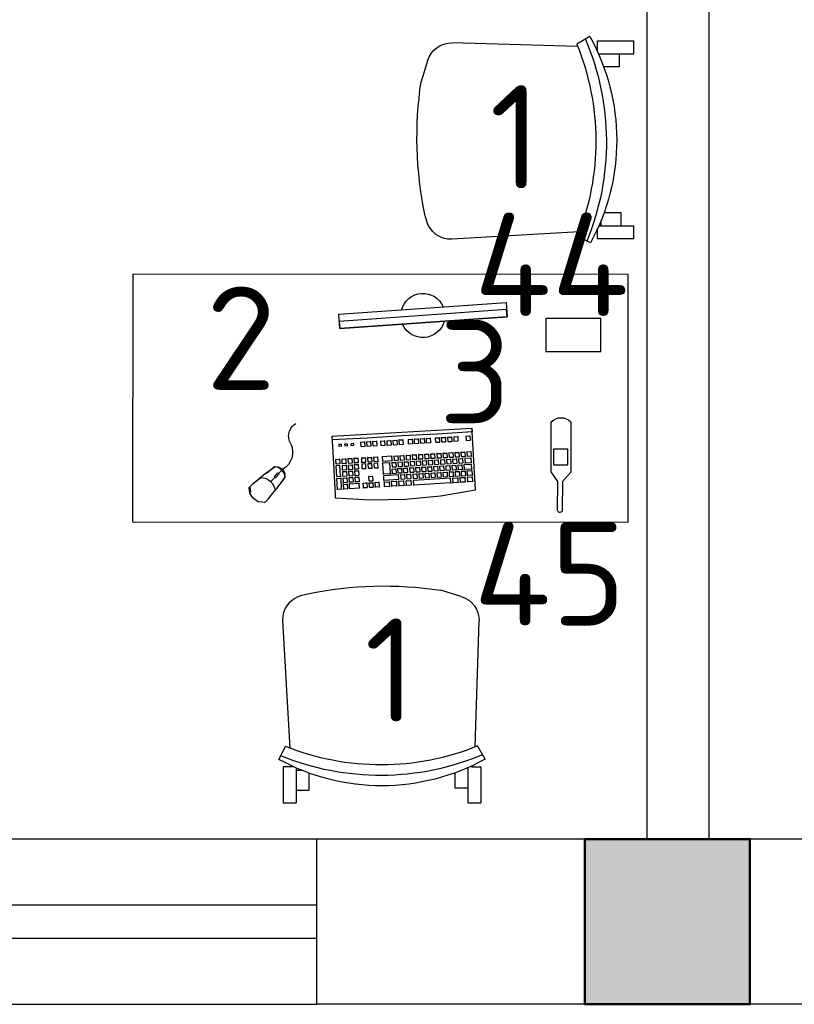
# Model space of a CAD drawing. Header units: millimetres. Extents: x 151654 to 877351, y 70322 to 154322.
# Tile 159 of 173: x 392183 to 394059, y 128654 to 131038. Entities that reach past the tile are written whole.
import ezdxf

# ---------------------------------------------------------------- set-up
doc = ezdxf.new("R2010")
doc.units = ezdxf.units.MM
doc.layers.add('kolonn', color=7, linetype='Continuous')
doc.layers.add('технологич.о', color=152, linetype='Continuous', lineweight=30)
doc.styles.add('GOST', font='isocpeur.ttf')

# ---------------------------------------------------------------- blocks, each defined once
blk = doc.blocks.new('ghsdd')
at = {"ltscale": 50, "true_color": 0x757575}
h = blk.add_hatch(color=8, dxfattribs=at)
h.paths.add_polyline_path([(0, 200), (-200, 200), (-200, 0), (0, 0)])
h.paths.add_polyline_path([(200, 0), (200, 200), (0, 200), (0, 0)])
h.paths.add_polyline_path([(0, 0), (-200, 0), (-200, -200), (0, -200)])
h.paths.add_polyline_path([(0, 0), (0, -200), (200, -200), (200, 0)])
at = {"lineweight": 50, "ltscale": 50}
blk.add_lwpolyline([(200, 200), (200, -200), (-200, -200), (-200, 200), (200, 200)], dxfattribs=at)
blk = doc.blocks.new('клавиатура')
at = {"layer": 'технологич.о', "ltscale": 2}
for p, q in [((-819747.7, 168021.3), (-819733.3, 168105.6)), ((-819733.3, 168105.6), (-819592.6, 168097.4)), ((-819712.4, 168098.6), (-819713.7, 168099.7)), ((-819713.1, 168087), (-819712.4, 168098.6)), ((-819701.9, 168098), (-819712.4, 168098.6)), ((-819702.6, 168086.4), (-819701.9, 168098)), ((-819701.9, 168098), (-819700.9, 168098.7)), ((-819697.1, 168097.7), (-819698.3, 168098.8)), ((-819697.8, 168086), (-819697.1, 168097.7)), ((-819686.6, 168097.1), (-819697.1, 168097.7)), ((-819687.3, 168085.4), (-819686.6, 168097.1)), ((-819686.6, 168097.1), (-819685.7, 168097.7)), ((-819682.4, 168096.8), (-819683.4, 168097.8)), ((-819683.4, 168078.8), (-819682.4, 168096.8)), ((-819682.4, 168096.8), (-819671.9, 168096.2)), ((-819671.9, 168096.2), (-819672.9, 168078.2)), ((-819671.9, 168096.2), (-819671.1, 168096.8)), ((-819667.1, 168095.9), (-819668, 168096.8)), ((-819667.9, 168081.1), (-819667.1, 168095.9)), ((-819667.1, 168095.9), (-819656.6, 168095.3)), ((-819656.6, 168095.3), (-819657.4, 168080.5)), ((-819656.6, 168095.3), (-819655.8, 168095.8)), ((-819651.1, 168095), (-819652.1, 168095.9)), ((-819651.7, 168086), (-819651.1, 168095)), ((-819640.6, 168094.4), (-819651.1, 168095)), ((-819641.1, 168085.4), (-819640.6, 168094.4)), ((-819640.6, 168094.4), (-819639.9, 168094.9)), ((-819613.1, 168092.8), (-819613.9, 168093.5)), ((-819613.7, 168083.8), (-819613.1, 168092.8)), ((-819602.6, 168092.2), (-819613.1, 168092.8)), ((-819603.1, 168083.2), (-819602.6, 168092.2)), ((-819602.6, 168092.2), (-819601.7, 168092.8)), ((-819592.6, 168097.4), (-819598, 168012.6)), ((-819593.9, 167927.3), (-819584.1, 168096.9)), ((-819584.1, 168096.9), (-819592.6, 168097.4)), ((-819591.9, 168097.4), (-819584.1, 168096.9)), ((-819714.5, 168063.2), (-819715.6, 168064.3)), ((-819715.4, 168067.9), (-819714.1, 168069.2)), ((-819713.5, 168080.8), (-819714.7, 168081.9)), ((-819714.5, 168085.6), (-819713.1, 168087)), ((-819714.1, 168069.2), (-819713.5, 168080.8)), ((-819714.1, 168069.2), (-819703.6, 168068.6)), ((-819702.9, 168080.2), (-819713.5, 168080.8)), ((-819713.1, 168087), (-819702.6, 168086.4)), ((-819703.6, 168068.6), (-819702.9, 168080.2)), ((-819703.6, 168068.6), (-819702.8, 168067.6)), ((-819702.9, 168080.2), (-819701.9, 168080.9)), ((-819702.6, 168086.4), (-819701.7, 168085.3)), ((-819699.1, 168066.6), (-819700.1, 168067.5)), ((-819699.9, 168071.3), (-819698.8, 168072.2)), ((-819699.6, 168057.6), (-819699.1, 168066.6)), ((-819698.2, 168081.2), (-819699.3, 168082.2)), ((-819688.6, 168066), (-819699.1, 168066.6)), ((-819699, 168085.1), (-819697.8, 168086)), ((-819698.8, 168072.2), (-819698.2, 168081.2)), ((-819698.8, 168072.2), (-819688.2, 168071.6)), ((-819687.7, 168080.6), (-819698.2, 168081.2)), ((-819697.8, 168086), (-819687.3, 168085.4)), ((-819689.1, 168057), (-819688.6, 168066)), ((-819688.6, 168066), (-819687.8, 168066.5)), ((-819688.2, 168071.6), (-819687.7, 168080.6)), ((-819688.2, 168071.6), (-819687.5, 168070.9)), ((-819687.7, 168080.6), (-819686.8, 168081.2)), ((-819687.3, 168085.4), (-819686.5, 168084.7)), ((-819684.9, 168063.3), (-819683.9, 168064.2)), ((-819684.5, 168077.9), (-819683.4, 168078.8)), ((-819683.3, 168073.1), (-819684.3, 168074)), ((-819683.9, 168064.2), (-819683.3, 168073.1)), ((-819683.9, 168064.2), (-819673.3, 168063.6)), ((-819683.4, 168078.8), (-819672.9, 168078.2)), ((-819672.8, 168072.5), (-819683.3, 168073.1)), ((-819673.3, 168063.6), (-819672.8, 168072.5)), ((-819672.9, 168078.2), (-819672.3, 168077.5)), ((-819672.8, 168072.5), (-819672.1, 168073)), ((-819669.4, 168065.2), (-819668.4, 168066)), ((-819668.9, 168080.2), (-819667.9, 168081.1)), ((-819667.9, 168075), (-819668.8, 168075.8)), ((-819668.4, 168066), (-819667.9, 168075)), ((-819668.4, 168066), (-819657.8, 168065.4)), ((-819667.9, 168081.1), (-819657.4, 168080.5)), ((-819657.3, 168074.4), (-819667.9, 168075)), ((-819657.8, 168065.4), (-819657.3, 168074.4)), ((-819657.8, 168065.4), (-819657.3, 168064.8)), ((-819657.4, 168080.5), (-819656.8, 168079.9)), ((-819657.3, 168074.4), (-819656.6, 168074.9)), ((-819652.8, 168065.9), (-819653.7, 168066.8)), ((-819653.5, 168070.7), (-819652.5, 168071.5)), ((-819653.3, 168057), (-819652.8, 168065.9)), ((-819652, 168080.5), (-819652.9, 168081.3)), ((-819642.3, 168065.3), (-819652.8, 168065.9)), ((-819652.7, 168085.2), (-819651.7, 168086)), ((-819652.5, 168071.5), (-819652, 168080.5)), ((-819652.5, 168071.5), (-819642, 168070.9)), ((-819641.5, 168079.9), (-819652, 168080.5)), ((-819651.7, 168086), (-819641.1, 168085.4)), ((-819642.8, 168056.3), (-819642.3, 168065.3)), ((-819642.3, 168065.3), (-819641.6, 168065.8)), ((-819642, 168070.9), (-819641.5, 168079.9)), ((-819642, 168070.9), (-819641.4, 168070.3)), ((-819641.5, 168079.9), (-819640.8, 168080.4)), ((-819641.1, 168085.4), (-819640.5, 168084.8)), ((-819614.8, 168063.2), (-819615.6, 168064)), ((-819614.5, 168083.2), (-819613.7, 168083.8)), ((-819613.7, 168083.8), (-819603.1, 168083.2)), ((-819603.1, 168083.2), (-819602.3, 168082.4)), ((-819720.7, 167956.1), (-819715.5, 168046)), ((-819715.5, 168046), (-819716.6, 168047.1)), ((-819716.4, 168050.3), (-819715.2, 168051.6)), ((-819715.5, 168046), (-819705, 168045.4)), ((-819715.2, 168051.6), (-819714.5, 168063.2)), ((-819715.2, 168051.6), (-819704.6, 168051)), ((-819704, 168062.6), (-819714.5, 168063.2)), ((-819705, 168045.4), (-819710.2, 167955.5)), ((-819705, 168045.4), (-819704.1, 168046)), ((-819704.6, 168051), (-819704, 168062.6)), ((-819704.6, 168051), (-819703.9, 168050)), ((-819704, 168062.6), (-819703, 168063.2)), ((-819701.5, 168042.2), (-819700.5, 168043.1)), ((-819699.9, 168052), (-819700.9, 168052.9)), ((-819700.7, 168056.8), (-819699.6, 168057.6)), ((-819700.5, 168043.1), (-819699.9, 168052)), ((-819700.5, 168043.1), (-819689.9, 168042.5)), ((-819689.4, 168051.4), (-819699.9, 168052)), ((-819699.6, 168057.6), (-819689.1, 168057)), ((-819689.9, 168042.5), (-819689.4, 168051.4)), ((-819689.9, 168042.5), (-819689.3, 168041.8)), ((-819689.4, 168051.4), (-819688.7, 168051.9)), ((-819689.1, 168057), (-819688.4, 168056.4)), ((-819685, 168044), (-819685.9, 168044.8)), ((-819685.7, 168048.8), (-819684.7, 168049.6)), ((-819685.5, 168035), (-819685, 168044)), ((-819684.2, 168058.5), (-819685.1, 168059.3)), ((-819674.5, 168043.3), (-819685, 168044)), ((-819684.7, 168049.6), (-819684.2, 168058.5)), ((-819684.7, 168049.6), (-819674.2, 168048.9)), ((-819673.7, 168057.9), (-819684.2, 168058.5)), ((-819675, 168034.4), (-819674.5, 168043.3)), ((-819674.5, 168043.3), (-819673.8, 168043.8)), ((-819674.2, 168048.9), (-819673.7, 168057.9)), ((-819674.2, 168048.9), (-819673.6, 168048.4)), ((-819673.7, 168057.9), (-819673, 168058.4)), ((-819673.3, 168063.6), (-819672.7, 168062.9)), ((-819669.5, 168045.8), (-819670.4, 168046.6)), ((-819670.2, 168050.7), (-819669.2, 168051.4)), ((-819670.1, 168036.8), (-819669.5, 168045.8)), ((-819668.7, 168060.4), (-819669.5, 168061.2)), ((-819659, 168045.2), (-819669.5, 168045.8)), ((-819669.2, 168051.4), (-819668.7, 168060.4)), ((-819669.2, 168051.4), (-819658.7, 168050.8)), ((-819658.2, 168059.8), (-819668.7, 168060.4)), ((-819659.5, 168036.2), (-819659, 168045.2)), ((-819659, 168045.2), (-819658.4, 168045.6)), ((-819658.7, 168050.8), (-819658.2, 168059.8)), ((-819658.7, 168050.8), (-819658.1, 168050.2)), ((-819658.2, 168059.8), (-819657.5, 168060.2)), ((-819655.2, 168041.6), (-819654.2, 168042.4)), ((-819653.7, 168051.4), (-819654.6, 168052.2)), ((-819654.3, 168056.2), (-819653.3, 168057)), ((-819654.2, 168042.4), (-819653.7, 168051.4)), ((-819654.2, 168042.4), (-819643.7, 168041.8)), ((-819643.1, 168050.8), (-819653.7, 168051.4)), ((-819653.3, 168057), (-819642.8, 168056.3)), ((-819643.7, 168041.8), (-819643.1, 168050.8)), ((-819643.7, 168041.8), (-819643.1, 168041.2)), ((-819643.1, 168050.8), (-819642.4, 168051.3)), ((-819642.8, 168056.3), (-819642.2, 168055.7)), ((-819615.7, 168048.1), (-819616.5, 168048.8)), ((-819616.2, 168053.6), (-819615.4, 168054.3)), ((-819616.2, 168039.1), (-819615.7, 168048.1)), ((-819605.2, 168047.5), (-819615.7, 168048.1)), ((-819615.4, 168054.3), (-819614.8, 168063.2)), ((-819615.4, 168054.3), (-819604.8, 168053.7)), ((-819604.3, 168062.6), (-819614.8, 168063.2)), ((-819605.7, 168038.5), (-819605.2, 168047.5)), ((-819605.2, 168047.5), (-819604.3, 168048.1)), ((-819604.8, 168053.7), (-819604.3, 168062.6)), ((-819604.8, 168053.7), (-819604.1, 168052.9)), ((-819604.3, 168062.6), (-819603.4, 168063.3)), ((-819756.1, 167936.7), (-819747.7, 168021.3)), ((-819701.7, 168022.4), (-819702.6, 168023.3)), ((-819702.3, 168027.5), (-819701.3, 168028.3)), ((-819702.2, 168013.4), (-819701.7, 168022.4)), ((-819700.8, 168037.3), (-819701.7, 168038.2)), ((-819691.1, 168021.8), (-819701.7, 168022.4)), ((-819701.3, 168028.3), (-819700.8, 168037.3)), ((-819701.3, 168028.3), (-819690.8, 168027.7)), ((-819690.3, 168036.7), (-819700.8, 168037.3)), ((-819691.6, 168012.8), (-819691.1, 168021.8)), ((-819691.1, 168021.8), (-819690.4, 168022.3)), ((-819690.8, 168027.7), (-819690.3, 168036.7)), ((-819690.8, 168027.7), (-819690.1, 168027.1)), ((-819690.3, 168036.7), (-819689.5, 168037.2)), ((-819687.4, 168019.5), (-819686.4, 168020.3)), ((-819685.9, 168029.2), (-819686.8, 168030)), ((-819686.5, 168034.2), (-819685.5, 168035)), ((-819686.4, 168020.3), (-819685.9, 168029.2)), ((-819686.4, 168020.3), (-819675.9, 168019.6)), ((-819675.4, 168028.6), (-819685.9, 168029.2)), ((-819685.5, 168035), (-819675, 168034.4)), ((-819675.9, 168019.6), (-819675.4, 168028.6)), ((-819675.9, 168019.6), (-819675.3, 168019.1)), ((-819675.4, 168028.6), (-819674.7, 168029.1)), ((-819675, 168034.4), (-819674.4, 168033.8)), ((-819671.3, 168016.2), (-819672.1, 168017)), ((-819671.9, 168021.4), (-819670.9, 168022.1)), ((-819670.4, 168031.1), (-819671.2, 168031.9)), ((-819671, 168036.1), (-819670.1, 168036.8)), ((-819670.9, 168022.1), (-819670.4, 168031.1)), ((-819670.9, 168022.1), (-819660.4, 168021.5)), ((-819659.9, 168030.5), (-819670.4, 168031.1)), ((-819670.1, 168036.8), (-819659.5, 168036.2)), ((-819660.4, 168021.5), (-819659.9, 168030.5)), ((-819660.4, 168021.5), (-819659.8, 168020.9)), ((-819659.9, 168030.5), (-819659.2, 168030.9)), ((-819659.5, 168036.2), (-819659, 168035.7)), ((-819655.4, 168022.3), (-819656.3, 168023.1)), ((-819656, 168027.1), (-819655, 168027.9)), ((-819655.9, 168013.3), (-819655.4, 168022.3)), ((-819654.5, 168036.8), (-819655.4, 168037.7)), ((-819644.8, 168021.7), (-819655.4, 168022.3)), ((-819655, 168027.9), (-819654.5, 168036.8)), ((-819655, 168027.9), (-819644.5, 168027.3)), ((-819644, 168036.2), (-819654.5, 168036.8)), ((-819645.3, 168012.7), (-819644.8, 168021.7)), ((-819644.8, 168021.7), (-819644.1, 168022.2)), ((-819644.5, 168027.3), (-819644, 168036.2)), ((-819644.5, 168027.3), (-819643.9, 168026.6)), ((-819644, 168036.2), (-819643.3, 168036.7)), ((-819617.4, 168018.4), (-819618.2, 168019.1)), ((-819618, 168023.7), (-819617.1, 168024.3)), ((-819618, 168009.4), (-819617.4, 168018.4)), ((-819616.6, 168033.3), (-819617.4, 168034)), ((-819606.9, 168017.8), (-819617.4, 168018.4)), ((-819617.1, 168038.4), (-819616.2, 168039.1)), ((-819617.1, 168024.3), (-819616.6, 168033.3)), ((-819617.1, 168024.3), (-819606.6, 168023.7)), ((-819606.1, 168032.7), (-819616.6, 168033.3)), ((-819616.2, 168039.1), (-819605.7, 168038.5)), ((-819607.4, 168008.8), (-819606.9, 168017.8)), ((-819606.9, 168017.8), (-819606, 168018.4)), ((-819606.6, 168023.7), (-819606.1, 168032.7)), ((-819606.6, 168023.7), (-819605.8, 168022.9)), ((-819606.1, 168032.7), (-819605.1, 168033.3)), ((-819605.7, 168038.5), (-819604.9, 168037.7)), ((-819703.3, 167993.3), (-819704.3, 167994.1)), ((-819704, 167998.1), (-819703, 167998.9)), ((-819703.9, 167984.3), (-819703.3, 167993.3)), ((-819702.5, 168007.8), (-819703.4, 168008.7)), ((-819692.8, 167992.7), (-819703.3, 167993.3)), ((-819703.2, 168012.6), (-819702.2, 168013.4)), ((-819703, 167998.9), (-819702.5, 168007.8)), ((-819703, 167998.9), (-819692.5, 167998.2)), ((-819692, 168007.2), (-819702.5, 168007.8)), ((-819702.2, 168013.4), (-819691.6, 168012.8)), ((-819693.3, 167983.7), (-819692.8, 167992.7)), ((-819692.8, 167992.7), (-819692.1, 167993.1)), ((-819692.5, 167998.2), (-819692, 168007.2)), ((-819692.5, 167998.2), (-819691.9, 167997.6)), ((-819692, 168007.2), (-819691.2, 168007.7)), ((-819691.6, 168012.8), (-819691, 168012.2)), ((-819687.6, 167999.8), (-819688.4, 168000.6)), ((-819688.2, 168004.6), (-819687.3, 168005.3)), ((-819688.1, 167990.8), (-819687.6, 167999.8)), ((-819686.7, 168014.3), (-819687.6, 168015.1)), ((-819677.1, 167999.1), (-819687.6, 167999.8)), ((-819687.3, 168005.3), (-819686.7, 168014.3)), ((-819687.3, 168005.3), (-819676.7, 168004.7)), ((-819676.2, 168013.7), (-819686.7, 168014.3)), ((-819677.6, 167990.2), (-819677.1, 167999.1)), ((-819677.1, 167999.1), (-819676.4, 167999.6)), ((-819676.7, 168004.7), (-819676.2, 168013.7)), ((-819676.7, 168004.7), (-819676.2, 168004.2)), ((-819676.2, 168013.7), (-819675.6, 168014.2)), ((-819673.5, 167991.9), (-819672.6, 167992.6)), ((-819672.1, 168001.6), (-819672.9, 168002.4)), ((-819672.7, 168006.5), (-819671.8, 168007.2)), ((-819672.6, 167992.6), (-819672.1, 168001.6)), ((-819672.6, 167992.6), (-819662.1, 167992)), ((-819661.6, 168001), (-819672.1, 168001.6)), ((-819671.8, 168007.2), (-819671.3, 168016.2)), ((-819671.8, 168007.2), (-819661.3, 168006.6)), ((-819660.7, 168015.6), (-819671.3, 168016.2)), ((-819662.1, 167992), (-819661.6, 168001)), ((-819661.6, 168001), (-819661, 168001.4)), ((-819661.3, 168006.6), (-819660.7, 168015.6)), ((-819661.3, 168006.6), (-819660.7, 168006)), ((-819660.7, 168015.6), (-819660.1, 168016)), ((-819657.1, 167992.7), (-819657.9, 167993.5)), ((-819657.7, 167997.5), (-819656.7, 167998.3)), ((-819657.6, 167983.8), (-819657.1, 167992.7)), ((-819656.2, 168007.2), (-819657.1, 168008.1)), ((-819646.5, 167992.1), (-819657.1, 167992.7)), ((-819656.9, 168012.5), (-819655.9, 168013.3)), ((-819656.7, 167998.3), (-819656.2, 168007.2)), ((-819656.7, 167998.3), (-819646.2, 167997.6)), ((-819645.7, 168006.6), (-819656.2, 168007.2)), ((-819655.9, 168013.3), (-819645.3, 168012.7)), ((-819646.5, 167992.1), (-819645.9, 167992.6)), ((-819646.2, 167997.6), (-819645.7, 168006.6)), ((-819646.2, 167997.6), (-819645.6, 167997.1)), ((-819645.7, 168006.6), (-819645, 168007.1)), ((-819645.3, 168012.7), (-819644.8, 168012.1)), ((-819618.7, 167996.3), (-819619.5, 167997)), ((-819619.2, 167987.3), (-819618.7, 167996.3)), ((-819618.8, 168008.7), (-819618, 168009.4)), ((-819608.2, 167995.7), (-819618.7, 167996.3)), ((-819618, 168009.4), (-819607.4, 168008.8)), ((-819608.7, 167986.7), (-819608.2, 167995.7)), ((-819608.2, 167995.7), (-819607.3, 167996.3)), ((-819607.4, 168008.8), (-819606.7, 168008)), ((-819598, 168012.6), (-819602.5, 167927.8)), ((-819705.7, 167969), (-819704.7, 167969.8)), ((-819704.2, 167978.7), (-819705.1, 167979.6)), ((-819704.9, 167983.5), (-819703.9, 167984.3)), ((-819704.7, 167969.8), (-819704.2, 167978.7)), ((-819704.7, 167969.8), (-819694.2, 167969.2)), ((-819693.7, 167978.1), (-819704.2, 167978.7)), ((-819703.9, 167984.3), (-819693.3, 167983.7)), ((-819694.2, 167969.2), (-819693.7, 167978.1)), ((-819694.2, 167969.2), (-819693.6, 167968.6)), ((-819693.7, 167978.1), (-819693, 167978.6)), ((-819693.3, 167983.7), (-819692.7, 167983.1)), ((-819689.3, 167970.7), (-819690.1, 167971.4)), ((-819689.9, 167975.5), (-819689, 167976.2)), ((-819689.8, 167961.7), (-819689.3, 167970.7)), ((-819688.4, 167985.2), (-819689.3, 167986)), ((-819678.7, 167970.1), (-819689.3, 167970.7)), ((-819689, 167990), (-819688.1, 167990.8)), ((-819689, 167976.2), (-819688.4, 167985.2)), ((-819689, 167976.2), (-819678.4, 167975.6)), ((-819677.9, 167984.6), (-819688.4, 167985.2)), ((-819688.1, 167990.8), (-819677.6, 167990.2)), ((-819679.3, 167961.1), (-819678.7, 167970.1)), ((-819678.7, 167970.1), (-819678.1, 167970.5)), ((-819678.4, 167975.6), (-819677.9, 167984.6)), ((-819678.4, 167975.6), (-819677.9, 167975.1)), ((-819677.9, 167984.6), (-819677.3, 167985)), ((-819677.6, 167990.2), (-819677, 167989.6)), ((-819673.8, 167972.5), (-819674.6, 167973.3)), ((-819674.4, 167977.4), (-819673.5, 167978.1)), ((-819674.3, 167963.6), (-819673.8, 167972.5)), ((-819672.9, 167987), (-819673.8, 167987.8)), ((-819663.3, 167971.9), (-819673.8, 167972.5)), ((-819673.5, 167978.1), (-819672.9, 167987)), ((-819673.5, 167978.1), (-819662.9, 167977.5)), ((-819662.4, 167986.4), (-819672.9, 167987)), ((-819663.8, 167962.9), (-819663.3, 167971.9)), ((-819663.3, 167971.9), (-819662.7, 167972.3)), ((-819662.9, 167977.5), (-819662.4, 167986.4)), ((-819662.9, 167977.5), (-819662.4, 167976.9)), ((-819662.4, 167986.4), (-819661.8, 167986.9)), ((-819662.1, 167992), (-819661.6, 167991.5)), ((-819659.4, 167967.9), (-819658.5, 167968.7)), ((-819657.9, 167977.7), (-819658.8, 167978.5)), ((-819658.6, 167983), (-819657.6, 167983.8)), ((-819658.5, 167968.7), (-819657.9, 167977.7)), ((-819658.5, 167968.7), (-819647.9, 167968.1)), ((-819647.4, 167977), (-819657.9, 167977.7)), ((-819657.6, 167983.8), (-819647.1, 167983.1)), ((-819647.9, 167968.1), (-819647.4, 167977)), ((-819647.4, 167977), (-819646.7, 167977.5)), ((-819647.1, 167983.1), (-819646.5, 167992.1)), ((-819647.1, 167983.1), (-819646.5, 167982.6)), ((-819620.9, 167972.2), (-819620.1, 167972.9)), ((-819619.6, 167981.8), (-819620.3, 167982.6)), ((-819620.1, 167986.6), (-819619.2, 167987.3)), ((-819620.1, 167972.9), (-819619.6, 167981.8)), ((-819620.1, 167972.9), (-819609.6, 167972.2)), ((-819609, 167981.2), (-819619.6, 167981.8)), ((-819619.2, 167987.3), (-819608.7, 167986.7)), ((-819609.6, 167972.2), (-819609, 167981.2)), ((-819609.6, 167972.2), (-819608.8, 167971.5)), ((-819609, 167981.2), (-819608.1, 167981.8)), ((-819608.7, 167986.7), (-819607.9, 167985.9)), ((-819721, 167950.1), (-819722.1, 167951)), ((-819721.8, 167954.9), (-819720.7, 167956.1)), ((-819721.7, 167938.5), (-819721, 167950.1)), ((-819710.5, 167949.5), (-819721, 167950.1)), ((-819720.7, 167956.1), (-819710.2, 167955.5)), ((-819711.2, 167937.9), (-819710.5, 167949.5)), ((-819710.5, 167949.5), (-819709.7, 167950.1)), ((-819710.2, 167955.5), (-819709.5, 167954.6)), ((-819705.9, 167949.3), (-819706.8, 167950.1)), ((-819706.5, 167954.4), (-819705.5, 167955.2)), ((-819706.4, 167940.3), (-819705.9, 167949.3)), ((-819705, 167964.2), (-819705.9, 167965)), ((-819695.4, 167948.7), (-819705.9, 167949.3)), ((-819705.5, 167955.2), (-819705, 167964.2)), ((-819705.5, 167955.2), (-819695, 167954.6)), ((-819694.5, 167963.6), (-819705, 167964.2)), ((-819695.9, 167939.7), (-819695.4, 167948.7)), ((-819695.4, 167948.7), (-819694.7, 167949.2)), ((-819695, 167954.6), (-819694.5, 167963.6)), ((-819695, 167954.6), (-819694.4, 167954)), ((-819694.5, 167963.6), (-819693.8, 167964)), ((-819691.6, 167946.4), (-819690.6, 167947.1)), ((-819690.1, 167956.1), (-819690.9, 167956.9)), ((-819690.7, 167961), (-819689.8, 167961.7)), ((-819690.6, 167947.1), (-819690.1, 167956.1)), ((-819690.6, 167947.1), (-819680.1, 167946.5)), ((-819679.6, 167955.5), (-819690.1, 167956.1)), ((-819689.8, 167961.7), (-819679.3, 167961.1)), ((-819680.1, 167946.5), (-819679.6, 167955.5)), ((-819680.1, 167946.5), (-819679.6, 167946)), ((-819679.6, 167955.5), (-819679, 167955.9)), ((-819679.3, 167961.1), (-819678.7, 167960.5)), ((-819676.1, 167948.3), (-819675.2, 167949)), ((-819674.6, 167958), (-819675.4, 167958.7)), ((-819675.2, 167962.8), (-819674.3, 167963.6)), ((-819675.2, 167949), (-819674.6, 167958)), ((-819675.2, 167949), (-819664.6, 167948.4)), ((-819664.1, 167957.3), (-819674.6, 167958)), ((-819674.3, 167963.6), (-819663.8, 167962.9)), ((-819664.6, 167948.4), (-819664.1, 167957.3)), ((-819664.6, 167948.4), (-819664.1, 167947.8)), ((-819664.1, 167957.3), (-819663.5, 167957.8)), ((-819663.8, 167962.9), (-819663.3, 167962.4)), ((-819659.7, 167947.8), (-819660.5, 167948.6)), ((-819660.3, 167952.9), (-819659.3, 167953.7)), ((-819660.2, 167938.8), (-819659.7, 167947.8)), ((-819658.8, 167962.6), (-819659.7, 167963.5)), ((-819649.1, 167947.1), (-819659.7, 167947.8)), ((-819659.3, 167953.7), (-819658.8, 167962.6)), ((-819659.3, 167953.7), (-819648.8, 167953.1)), ((-819648.3, 167962), (-819658.8, 167962.6)), ((-819649.7, 167938.2), (-819649.1, 167947.1)), ((-819649.1, 167947.1), (-819648.5, 167947.6)), ((-819648.8, 167953.1), (-819648.3, 167962)), ((-819648.8, 167953.1), (-819648.2, 167952.5)), ((-819648.3, 167962), (-819647.6, 167962.5)), ((-819647.9, 167968.1), (-819647.4, 167967.5)), ((-819621.3, 167952.7), (-819622, 167953.4)), ((-819621.8, 167957.7), (-819620.9, 167958.3)), ((-819621.8, 167943.7), (-819621.3, 167952.7)), ((-819610.7, 167952.1), (-819621.3, 167952.7)), ((-819620.4, 167967.3), (-819621.2, 167968)), ((-819620.9, 167958.3), (-819620.4, 167967.3)), ((-819620.9, 167958.3), (-819610.4, 167957.7)), ((-819609.9, 167966.7), (-819620.4, 167967.3)), ((-819611.2, 167943.1), (-819610.7, 167952.1)), ((-819610.7, 167952.1), (-819609.8, 167952.7)), ((-819610.4, 167957.7), (-819609.9, 167966.7)), ((-819610.4, 167957.7), (-819609.6, 167956.9)), ((-819609.9, 167966.7), (-819609, 167967.3)), ((-819757.4, 167851.6), (-819756.1, 167936.7)), ((-819722.1, 167932.3), (-819723.1, 167933.2)), ((-819722.8, 167937.4), (-819721.7, 167938.5)), ((-819722.8, 167920.7), (-819722.1, 167932.3)), ((-819711.6, 167931.6), (-819722.1, 167932.3)), ((-819721.7, 167938.5), (-819711.2, 167937.9)), ((-819712.2, 167920.1), (-819711.6, 167931.6)), ((-819711.6, 167931.6), (-819710.7, 167932.2)), ((-819711.2, 167937.9), (-819710.5, 167937)), ((-819708.2, 167924.8), (-819707.3, 167925.6)), ((-819706.7, 167934.6), (-819707.6, 167935.4)), ((-819707.4, 167939.6), (-819706.4, 167940.3)), ((-819707.3, 167925.6), (-819706.7, 167934.6)), ((-819707.3, 167925.6), (-819696.7, 167925)), ((-819696.2, 167934), (-819706.7, 167934.6)), ((-819706.4, 167940.3), (-819695.9, 167939.7)), ((-819696.7, 167925), (-819696.2, 167934)), ((-819696.7, 167925), (-819696.1, 167924.4)), ((-819696.2, 167934), (-819695.5, 167934.4)), ((-819695.9, 167939.7), (-819695.3, 167939.1)), ((-819691.8, 167927.2), (-819692.6, 167928)), ((-819692.4, 167931.5), (-819691.5, 167932.3)), ((-819692.3, 167918.2), (-819691.8, 167927.2)), ((-819691, 167941.2), (-819691.8, 167942)), ((-819681.3, 167926.6), (-819691.8, 167927.2)), ((-819691.5, 167932.3), (-819691, 167941.2)), ((-819691.5, 167932.3), (-819681, 167931.7)), ((-819680.5, 167940.6), (-819691, 167941.2)), ((-819681.8, 167917.6), (-819681.3, 167926.6)), ((-819681.3, 167926.6), (-819680.6, 167927)), ((-819681, 167931.7), (-819680.5, 167940.6)), ((-819681, 167931.7), (-819680.4, 167931.1)), ((-819680.5, 167940.6), (-819679.8, 167941.1)), ((-819676.3, 167928.4), (-819677.2, 167929.1)), ((-819676.9, 167933.4), (-819676, 167934.1)), ((-819676.9, 167919.4), (-819676.3, 167928.4)), ((-819675.5, 167943.1), (-819676.3, 167943.9)), ((-819665.8, 167927.7), (-819676.3, 167928.4)), ((-819676, 167934.1), (-819675.5, 167943.1)), ((-819676, 167934.1), (-819665.5, 167933.5)), ((-819665, 167942.5), (-819675.5, 167943.1)), ((-819666.3, 167918.8), (-819665.8, 167927.7)), ((-819665.8, 167927.7), (-819665.2, 167928.2)), ((-819665.5, 167933.5), (-819665, 167942.5)), ((-819665.5, 167933.5), (-819665, 167933)), ((-819665, 167942.5), (-819664.4, 167942.9)), ((-819662, 167923.3), (-819661, 167924.1)), ((-819660.5, 167933.1), (-819661.4, 167933.9)), ((-819661.2, 167938), (-819660.2, 167938.8)), ((-819661, 167924.1), (-819660.5, 167933.1)), ((-819661, 167924.1), (-819650.5, 167923.5)), ((-819650, 167932.5), (-819660.5, 167933.1)), ((-819660.2, 167938.8), (-819649.7, 167938.2)), ((-819650.5, 167923.5), (-819650, 167932.5)), ((-819650.5, 167923.5), (-819649.9, 167922.9)), ((-819650, 167932.5), (-819649.3, 167932.9)), ((-819649.7, 167938.2), (-819649.1, 167937.6)), ((-819623.9, 167920.5), (-819623.1, 167921.2)), ((-819622.6, 167930.2), (-819623.3, 167930.9)), ((-819623.1, 167921.2), (-819622.6, 167930.2)), ((-819623.1, 167921.2), (-819612.5, 167920.6)), ((-819622.6, 167943), (-819621.8, 167943.7)), ((-819612, 167929.6), (-819622.6, 167930.2)), ((-819621.8, 167943.7), (-819611.2, 167943.1)), ((-819612.5, 167920.6), (-819612, 167929.6)), ((-819612, 167929.6), (-819611.1, 167930.2)), ((-819611.2, 167943.1), (-819610.5, 167942.3)), ((-819602.5, 167927.8), (-819607.8, 167843)), ((-819603.7, 167757.6), (-819593.9, 167927.3)), ((-819724.1, 167897.2), (-819725.2, 167898.2)), ((-819724.9, 167902), (-819723.8, 167903.1)), ((-819724.8, 167885.6), (-819724.1, 167897.2)), ((-819723.1, 167914.7), (-819724.1, 167915.7)), ((-819713.6, 167896.6), (-819724.1, 167897.2)), ((-819723.9, 167919.5), (-819722.8, 167920.7)), ((-819723.8, 167903.1), (-819723.1, 167914.7)), ((-819723.8, 167903.1), (-819713.2, 167902.5)), ((-819712.6, 167914.1), (-819723.1, 167914.7)), ((-819722.8, 167920.7), (-819712.2, 167920.1)), ((-819713.6, 167896.6), (-819712.7, 167897.2)), ((-819713.2, 167902.5), (-819712.6, 167914.1)), ((-819713.2, 167902.5), (-819712.5, 167901.6)), ((-819712.6, 167914.1), (-819711.7, 167914.7)), ((-819712.2, 167920.1), (-819711.5, 167919.2)), ((-819709.7, 167884), (-819707.6, 167919.8)), ((-819707.6, 167919.8), (-819708.5, 167920.7)), ((-819707.6, 167919.8), (-819697.1, 167919.2)), ((-819697.1, 167919.2), (-819699.2, 167883.4)), ((-819697.1, 167919.2), (-819696.4, 167919.7)), ((-819694, 167900.1), (-819694.9, 167901.1)), ((-819694.8, 167883.2), (-819694, 167900.1)), ((-819694.3, 167903.5), (-819693.3, 167904.3)), ((-819694, 167900.1), (-819667.5, 167898.6)), ((-819692.8, 167913.3), (-819693.7, 167914.1)), ((-819693.3, 167904.3), (-819692.8, 167913.3)), ((-819693.3, 167904.3), (-819682.8, 167903.7)), ((-819693.2, 167917.5), (-819692.3, 167918.2)), ((-819682.3, 167912.7), (-819692.8, 167913.3)), ((-819692.3, 167918.2), (-819681.8, 167917.6)), ((-819682.8, 167903.7), (-819682.3, 167912.7)), ((-819682.8, 167903.7), (-819682.2, 167903.1)), ((-819682.3, 167912.7), (-819681.6, 167913.2)), ((-819681.8, 167917.6), (-819681.2, 167917)), ((-819678.7, 167903.8), (-819677.7, 167904.5)), ((-819677.2, 167913.5), (-819678, 167914.3)), ((-819677.8, 167918.7), (-819676.9, 167919.4)), ((-819677.7, 167904.5), (-819677.2, 167913.5)), ((-819677.7, 167904.5), (-819667.2, 167903.9)), ((-819666.7, 167912.9), (-819677.2, 167913.5)), ((-819676.9, 167919.4), (-819666.3, 167918.8)), ((-819667.5, 167898.6), (-819668.5, 167881.6)), ((-819667.5, 167898.6), (-819667, 167898.9)), ((-819667.2, 167903.9), (-819666.7, 167912.9)), ((-819667.2, 167903.9), (-819666.7, 167903.4)), ((-819666.7, 167912.9), (-819666.1, 167913.3)), ((-819666.3, 167918.8), (-819665.8, 167918.2)), ((-819663.5, 167881.4), (-819662.2, 167903.7)), ((-819662.2, 167903.7), (-819663.1, 167904.5)), ((-819662.9, 167908.8), (-819661.9, 167909.6)), ((-819661.4, 167918.5), (-819662.3, 167919.4)), ((-819662.2, 167903.7), (-819651.7, 167903)), ((-819661.9, 167909.6), (-819661.4, 167918.5)), ((-819661.9, 167909.6), (-819651.4, 167909)), ((-819650.8, 167917.9), (-819661.4, 167918.5)), ((-819651.7, 167903), (-819653, 167880.8)), ((-819651.7, 167903), (-819651, 167903.5)), ((-819651.4, 167909), (-819650.8, 167917.9)), ((-819651.4, 167909), (-819650.8, 167908.4)), ((-819650.8, 167917.9), (-819650.2, 167918.4)), ((-819624.2, 167901.1), (-819625, 167901.8)), ((-819624.8, 167906.1), (-819623.9, 167906.8)), ((-819624.8, 167892.1), (-819624.2, 167901.1)), ((-819623.4, 167915.7), (-819624.2, 167916.5)), ((-819613.7, 167900.5), (-819624.2, 167901.1)), ((-819623.9, 167906.8), (-819623.4, 167915.7)), ((-819623.9, 167906.8), (-819613.4, 167906.1)), ((-819612.9, 167915.1), (-819623.4, 167915.7)), ((-819614.2, 167891.5), (-819613.7, 167900.5)), ((-819613.7, 167900.5), (-819612.8, 167901.1)), ((-819613.4, 167906.1), (-819612.9, 167915.1)), ((-819613.4, 167906.1), (-819612.6, 167905.4)), ((-819612.9, 167915.1), (-819612, 167915.7)), ((-819612.5, 167920.6), (-819611.8, 167919.8)), ((-819725.5, 167872.6), (-819726.6, 167873.5)), ((-819726, 167884.4), (-819724.8, 167885.6)), ((-819724.8, 167885.6), (-819714.3, 167885)), ((-819714.3, 167885), (-819713.6, 167896.6)), ((-819714.3, 167885), (-819713.5, 167884.1)), ((-819710.7, 167883.3), (-819709.7, 167884)), ((-819709.7, 167884), (-819699.2, 167883.4)), ((-819699.2, 167883.4), (-819698.5, 167882.8)), ((-819696, 167882.3), (-819694.8, 167883.2)), ((-819694.8, 167883.2), (-819668.5, 167881.6)), ((-819668.5, 167881.6), (-819668.1, 167881.3)), ((-819664.5, 167880.8), (-819663.5, 167881.4)), ((-819663.5, 167881.4), (-819653, 167880.8)), ((-819653, 167880.8), (-819652.4, 167880.3)), ((-819626.5, 167876.5), (-819625.6, 167877.2)), ((-819625.1, 167886.2), (-819625.9, 167886.9)), ((-819625.6, 167891.4), (-819624.8, 167892.1)), ((-819625.6, 167877.2), (-819625.1, 167886.2)), ((-819625.6, 167877.2), (-819615.1, 167876.6)), ((-819614.6, 167885.6), (-819625.1, 167886.2)), ((-819624.8, 167892.1), (-819614.2, 167891.5)), ((-819615.1, 167876.6), (-819614.6, 167885.6)), ((-819615.1, 167876.6), (-819614.3, 167875.8)), ((-819614.6, 167885.6), (-819613.7, 167886.2)), ((-819614.2, 167891.5), (-819613.5, 167890.7)), ((-819753, 167766.3), (-819757.4, 167851.6)), ((-819726.4, 167857.9), (-819727.4, 167858.9)), ((-819727.2, 167862.7), (-819726.1, 167863.6)), ((-819726.9, 167849), (-819726.4, 167857.9)), ((-819715.9, 167857.3), (-819726.4, 167857.9)), ((-819726.1, 167863.6), (-819725.5, 167872.6)), ((-819726.1, 167863.6), (-819715.5, 167863)), ((-819715, 167871.9), (-819725.5, 167872.6)), ((-819716.4, 167848.4), (-819715.9, 167857.3)), ((-819715.9, 167857.3), (-819715, 167857.9)), ((-819715.5, 167863), (-819715, 167871.9)), ((-819715.5, 167863), (-819714.8, 167862.3)), ((-819715, 167871.9), (-819714.2, 167872.5)), ((-819711.1, 167857.1), (-819712, 167857.9)), ((-819711.6, 167848.1), (-819711.1, 167857.1)), ((-819700.5, 167856.4), (-819711.1, 167857.1)), ((-819701.1, 167847.5), (-819700.5, 167856.4)), ((-819700.5, 167856.4), (-819699.8, 167857)), ((-819680.4, 167855.3), (-819681.1, 167855.9)), ((-819680.9, 167846.3), (-819680.4, 167855.3)), ((-819680.8, 167860.3), (-819680.1, 167860.9)), ((-819680.4, 167855.3), (-819669.9, 167854.7)), ((-819679.6, 167869.9), (-819680.2, 167870.5)), ((-819680.1, 167860.9), (-819679.6, 167869.9)), ((-819680.1, 167860.9), (-819669.6, 167860.3)), ((-819679.6, 167869.9), (-819669, 167869.3)), ((-819669.9, 167854.7), (-819670.4, 167845.7)), ((-819669.9, 167854.7), (-819669.4, 167855)), ((-819669, 167869.3), (-819669.6, 167860.3)), ((-819669.6, 167860.3), (-819669.2, 167859.9)), ((-819669, 167869.3), (-819668.6, 167869.6)), ((-819665.1, 167854.4), (-819666, 167855.2)), ((-819665.7, 167859.2), (-819664.8, 167860)), ((-819665.6, 167845.4), (-819665.1, 167854.4)), ((-819664.2, 167869), (-819665.1, 167869.8)), ((-819654.6, 167853.8), (-819665.1, 167854.4)), ((-819664.8, 167860), (-819664.2, 167869)), ((-819664.8, 167860), (-819654.2, 167859.4)), ((-819653.7, 167868.4), (-819664.2, 167869)), ((-819655.1, 167844.8), (-819654.6, 167853.8)), ((-819654.6, 167853.8), (-819653.9, 167854.3)), ((-819654.2, 167859.4), (-819653.7, 167868.4)), ((-819654.2, 167859.4), (-819653.6, 167858.8)), ((-819653.7, 167868.4), (-819653, 167868.9)), ((-819627.1, 167852.2), (-819627.9, 167852.9)), ((-819627.6, 167857.1), (-819626.7, 167857.8)), ((-819627.6, 167843.2), (-819627.1, 167852.2)), ((-819616.6, 167851.6), (-819627.1, 167852.2)), ((-819626.2, 167866.8), (-819627, 167867.5)), ((-819626.7, 167857.8), (-819626.2, 167866.8)), ((-819626.7, 167857.8), (-819616.2, 167857.2)), ((-819615.7, 167866.2), (-819626.2, 167866.8)), ((-819617.1, 167842.6), (-819616.6, 167851.6)), ((-819616.6, 167851.6), (-819615.6, 167852.2)), ((-819616.2, 167857.2), (-819615.7, 167866.2)), ((-819616.2, 167857.2), (-819615.4, 167856.4)), ((-819615.7, 167866.2), (-819614.8, 167866.8)), ((-819728.3, 167825), (-819729.4, 167826)), ((-819728.9, 167833.3), (-819727.8, 167834.2)), ((-819727.2, 167843.2), (-819728.3, 167844.2)), ((-819728, 167848.1), (-819726.9, 167849)), ((-819727.8, 167834.2), (-819727.2, 167843.2)), ((-819727.8, 167834.2), (-819717.2, 167833.6)), ((-819716.7, 167842.6), (-819727.2, 167843.2)), ((-819726.9, 167849), (-819716.4, 167848.4)), ((-819717.2, 167833.6), (-819716.7, 167842.6)), ((-819717.2, 167833.6), (-819716.5, 167832.9)), ((-819716.7, 167842.6), (-819715.9, 167843.2)), ((-819716.4, 167848.4), (-819715.7, 167847.6)), ((-819712.6, 167847.3), (-819711.6, 167848.1)), ((-819711.6, 167848.1), (-819701.1, 167847.5)), ((-819701.1, 167847.5), (-819700.4, 167846.8)), ((-819682.6, 167830.9), (-819681.8, 167831.6)), ((-819681.3, 167840.5), (-819682, 167841.2)), ((-819681.8, 167831.6), (-819681.3, 167840.5)), ((-819681.8, 167831.6), (-819671.3, 167830.9)), ((-819681.7, 167845.7), (-819680.9, 167846.3)), ((-819681.3, 167840.5), (-819670.7, 167839.9)), ((-819680.9, 167846.3), (-819670.4, 167845.7)), ((-819670.7, 167839.9), (-819671.3, 167830.9)), ((-819671.3, 167830.9), (-819670.8, 167830.5)), ((-819670.7, 167839.9), (-819670.3, 167840.2)), ((-819670.4, 167845.7), (-819670, 167845.3)), ((-819667.5, 167829.8), (-819666.5, 167830.7)), ((-819665.9, 167839.6), (-819666.9, 167840.5)), ((-819666.6, 167844.6), (-819665.6, 167845.4)), ((-819666.5, 167830.7), (-819665.9, 167839.6)), ((-819666.5, 167830.7), (-819655.9, 167830.1)), ((-819655.4, 167839), (-819665.9, 167839.6)), ((-819665.6, 167845.4), (-819655.1, 167844.8)), ((-819655.9, 167830.1), (-819655.4, 167839)), ((-819655.9, 167830.1), (-819655.3, 167829.4)), ((-819655.4, 167839), (-819654.7, 167839.5)), ((-819655.1, 167844.8), (-819654.5, 167844.2)), ((-819629.3, 167827.9), (-819628.4, 167828.6)), ((-819627.9, 167837.5), (-819628.7, 167838.3)), ((-819628.5, 167842.5), (-819627.6, 167843.2)), ((-819628.4, 167828.6), (-819627.9, 167837.5)), ((-819628.4, 167828.6), (-819617.9, 167828)), ((-819617.4, 167836.9), (-819627.9, 167837.5)), ((-819627.6, 167843.2), (-819617.1, 167842.6)), ((-819617.9, 167828), (-819617.4, 167836.9)), ((-819617.9, 167828), (-819617.1, 167827.2)), ((-819617.4, 167836.9), (-819616.5, 167837.6)), ((-819617.1, 167842.6), (-819616.3, 167841.8)), ((-819607.8, 167843), (-819612.3, 167758.1)), ((-819729.7, 167800.9), (-819728.3, 167825)), ((-819728.3, 167825), (-819717.8, 167824.3)), ((-819717.8, 167824.3), (-819719.2, 167800.3)), ((-819717.8, 167824.3), (-819716.8, 167825)), ((-819713.8, 167809.5), (-819714.9, 167810.5)), ((-819714.7, 167814.1), (-819713.5, 167815.1)), ((-819714.3, 167800.5), (-819713.8, 167809.5)), ((-819713, 167824.1), (-819714, 167825.1)), ((-819703.3, 167808.8), (-819713.8, 167809.5)), ((-819713.5, 167815.1), (-819713, 167824.1)), ((-819713.5, 167815.1), (-819703, 167814.5)), ((-819702.5, 167823.5), (-819713, 167824.1)), ((-819703.8, 167799.9), (-819703.3, 167808.8)), ((-819703.3, 167808.8), (-819702.4, 167809.5)), ((-819703, 167814.5), (-819702.5, 167823.5)), ((-819703, 167814.5), (-819702.2, 167813.7)), ((-819702.5, 167823.5), (-819701.6, 167824.1)), ((-819698.5, 167808.6), (-819699.5, 167809.5)), ((-819699.3, 167813.3), (-819698.2, 167814.2)), ((-819699, 167799.6), (-819698.5, 167808.6)), ((-819697.6, 167823.2), (-819698.6, 167824.1)), ((-819688, 167808), (-819698.5, 167808.6)), ((-819698.2, 167814.2), (-819697.6, 167823.2)), ((-819698.2, 167814.2), (-819687.6, 167813.6)), ((-819687.1, 167822.6), (-819697.6, 167823.2)), ((-819688.5, 167799), (-819688, 167808)), ((-819688, 167808), (-819687.2, 167808.5)), ((-819687.6, 167813.6), (-819687.1, 167822.6)), ((-819687.6, 167813.6), (-819687, 167812.9)), ((-819687.1, 167822.6), (-819686.3, 167823.1)), ((-819683.2, 167807.7), (-819684.1, 167808.5)), ((-819683.9, 167812.5), (-819682.8, 167813.3)), ((-819683.7, 167798.7), (-819683.2, 167807.7)), ((-819682.3, 167822.3), (-819683.2, 167823.1)), ((-819672.6, 167807.1), (-819683.2, 167807.7)), ((-819682.8, 167813.3), (-819682.3, 167822.3)), ((-819682.8, 167813.3), (-819672.3, 167812.7)), ((-819671.8, 167821.7), (-819682.3, 167822.3)), ((-819673.2, 167798.1), (-819672.6, 167807.1)), ((-819672.6, 167807.1), (-819671.9, 167807.6)), ((-819672.3, 167812.7), (-819671.8, 167821.7)), ((-819672.3, 167812.7), (-819671.7, 167812.1)), ((-819671.8, 167821.7), (-819671.1, 167822.2)), ((-819667.8, 167806.8), (-819668.8, 167807.7)), ((-819668.6, 167811.6), (-819667.5, 167812.4)), ((-819668.4, 167797.8), (-819667.8, 167806.8)), ((-819667, 167821.4), (-819668, 167822.3)), ((-819657.3, 167806.2), (-819667.8, 167806.8)), ((-819667.5, 167812.4), (-819667, 167821.4)), ((-819667.5, 167812.4), (-819657, 167811.8)), ((-819656.5, 167820.8), (-819667, 167821.4)), ((-819657.8, 167797.2), (-819657.3, 167806.2)), ((-819657.3, 167806.2), (-819656.6, 167806.7)), ((-819657, 167811.8), (-819656.5, 167820.8)), ((-819657, 167811.8), (-819656.4, 167811.2)), ((-819656.5, 167820.8), (-819655.7, 167821.3)), ((-819625.7, 167803.8), (-819625.3, 167811.1)), ((-819622, 167803.6), (-819625.7, 167803.8)), ((-819625.3, 167811.1), (-819621.5, 167810.9)), ((-819621.5, 167810.9), (-819622, 167803.6)), ((-819730.9, 167780.7), (-819732.3, 167782.1)), ((-819731.9, 167785.5), (-819730.5, 167786.6)), ((-819731.4, 167771.8), (-819730.9, 167780.7)), ((-819730, 167795.6), (-819731.2, 167796.7)), ((-819731, 167800), (-819729.7, 167800.9)), ((-819705.2, 167779.2), (-819730.9, 167780.7)), ((-819730.5, 167786.6), (-819730, 167795.6)), ((-819730.5, 167786.6), (-819720, 167786)), ((-819719.5, 167795), (-819730, 167795.6)), ((-819729.7, 167800.9), (-819719.2, 167800.3)), ((-819720, 167786), (-819719.5, 167795)), ((-819720, 167786), (-819719.1, 167785.1)), ((-819719.5, 167795), (-819718.4, 167795.7)), ((-819719.2, 167800.3), (-819718.3, 167799.5)), ((-819716.5, 167784.7), (-819715.2, 167785.7)), ((-819714.7, 167794.7), (-819715.8, 167795.8)), ((-819715.6, 167799.5), (-819714.3, 167800.5)), ((-819715.2, 167785.7), (-819714.7, 167794.7)), ((-819715.2, 167785.7), (-819704.7, 167785.1)), ((-819704.2, 167794.1), (-819714.7, 167794.7)), ((-819714.3, 167800.5), (-819703.8, 167799.9)), ((-819705.7, 167770.3), (-819705.2, 167779.2)), ((-819705.2, 167779.2), (-819704.3, 167779.8)), ((-819704.7, 167785.1), (-819704.2, 167794.1)), ((-819704.7, 167785.1), (-819703.9, 167784.3)), ((-819704.2, 167794.1), (-819703.2, 167794.8)), ((-819703.8, 167799.9), (-819703, 167799.1)), ((-819700.2, 167778.9), (-819701.4, 167780.1)), ((-819701, 167783.9), (-819699.9, 167784.8)), ((-819700.7, 167770), (-819700.2, 167778.9)), ((-819699.4, 167793.8), (-819700.4, 167794.8)), ((-819700.2, 167798.7), (-819699, 167799.6)), ((-819700.2, 167778.9), (-819674.5, 167777.4)), ((-819699.9, 167784.8), (-819699.4, 167793.8)), ((-819699.9, 167784.8), (-819689.3, 167784.2)), ((-819688.8, 167793.2), (-819699.4, 167793.8)), ((-819699, 167799.6), (-819688.5, 167799)), ((-819689.3, 167784.2), (-819688.8, 167793.2)), ((-819689.3, 167784.2), (-819688.6, 167783.5)), ((-819688.8, 167793.2), (-819688, 167793.8)), ((-819688.5, 167799), (-819687.8, 167798.3)), ((-819685.6, 167783.1), (-819684.5, 167784)), ((-819684, 167792.9), (-819685, 167793.8)), ((-819684.7, 167797.9), (-819683.7, 167798.7)), ((-819684.5, 167784), (-819684, 167792.9)), ((-819684.5, 167784), (-819674, 167783.3)), ((-819673.5, 167792.3), (-819684, 167792.9)), ((-819683.7, 167798.7), (-819673.2, 167798.1)), ((-819674, 167783.3), (-819673.5, 167792.3)), ((-819674, 167783.3), (-819673.4, 167782.7)), ((-819673.5, 167792.3), (-819672.8, 167792.8)), ((-819673.2, 167798.1), (-819672.6, 167797.5)), ((-819669.6, 167777.2), (-819670.5, 167778.1)), ((-819670.3, 167782.2), (-819669.2, 167783.1)), ((-819668.7, 167792), (-819669.7, 167792.9)), ((-819669.4, 167797), (-819668.4, 167797.8)), ((-819669.2, 167783.1), (-819668.7, 167792)), ((-819669.2, 167783.1), (-819658.7, 167782.5)), ((-819658.2, 167791.4), (-819668.7, 167792)), ((-819668.4, 167797.8), (-819657.8, 167797.2)), ((-819658.7, 167782.5), (-819658.2, 167791.4)), ((-819658.7, 167782.5), (-819658.1, 167781.8)), ((-819658.2, 167791.4), (-819657.4, 167791.9)), ((-819657.8, 167797.2), (-819657.2, 167796.6)), ((-819627.4, 167774.5), (-819627, 167781.7)), ((-819627, 167781.7), (-819623.3, 167781.5)), ((-819626.6, 167789), (-819626.1, 167796.2)), ((-819622.8, 167788.8), (-819626.6, 167789)), ((-819626.1, 167796.2), (-819622.4, 167796)), ((-819623.3, 167781.5), (-819623.7, 167774.3)), ((-819622.4, 167796), (-819622.8, 167788.8)), ((-819744.6, 167765.8), (-819753, 167766.3)), ((-819641.7, 167759.8), (-819744.6, 167765.8)), ((-819733, 167770.5), (-819731.4, 167771.8)), ((-819731.4, 167771.8), (-819705.7, 167770.3)), ((-819705.7, 167770.3), (-819705, 167769.5)), ((-819702.1, 167768.9), (-819700.7, 167770)), ((-819700.7, 167770), (-819675, 167768.5)), ((-819674.5, 167777.4), (-819675, 167768.5)), ((-819675, 167768.5), (-819674.6, 167768)), ((-819674.5, 167777.4), (-819674.1, 167777.8)), ((-819671.2, 167767.3), (-819670.1, 167768.2)), ((-819670.1, 167768.2), (-819669.6, 167777.2)), ((-819670.1, 167768.2), (-819659.6, 167767.6)), ((-819659, 167776.6), (-819669.6, 167777.2)), ((-819659.6, 167767.6), (-819659, 167776.6)), ((-819659.6, 167767.6), (-819658.9, 167766.9)), ((-819659, 167776.6), (-819658.3, 167777.1)), ((-819603.7, 167757.6), (-819641.7, 167759.8)), ((-819623.7, 167774.3), (-819627.4, 167774.5))]:
    blk.add_line(p, q, dxfattribs=at)
blk = doc.blocks.new('мышка')
at = {"layer": 'технологич.о', "ltscale": 2}
for p, q in [((-819729.8, 167624.6), (-819703.5, 167645.1)), ((-819729.8, 167624.6), (-819702.4, 167644.5)), ((-819703.5, 167645.1), (-819693, 167643.8)), ((-819702.4, 167644.5), (-819693.6, 167643.3)), ((-819692.8, 167644.1), (-819694.8, 167644)), ((-819694.8, 167644), (-819692.8, 167644)), ((-819694.8, 167644), (-819692.9, 167643.9)), ((-819693.9, 167628.9), (-819683.5, 167639)), ((-819693.6, 167643.3), (-819685.4, 167637)), ((-819683.5, 167639), (-819692.8, 167644.1)), ((-819685.4, 167637), (-819679.1, 167628.9)), ((-819678.3, 167629.7), (-819683.5, 167639)), ((-819755.1, 167604.1), (-819746.5, 167611.1)), ((-819746.5, 167611.1), (-819729.8, 167624.6)), ((-819713.6, 167609.7), (-819702.7, 167620.2)), ((-819677.8, 167620.4), (-819697.6, 167592.6)), ((-819692.7, 167599.4), (-819677.2, 167619)), ((-819679.1, 167628.9), (-819677.8, 167620.4)), ((-819677.2, 167619), (-819678.7, 167629.3)), ((-819678.5, 167629.4), (-819678.4, 167626.8)), ((-819678.4, 167626.7), (-819678.3, 167629.7)), ((-819678.4, 167626.7), (-819678.3, 167629.7)), ((-819678.4, 167629.6), (-819678.4, 167626.8)), ((-819763, 167596), (-819764.7, 167594.4)), ((-819763, 167596), (-819755.1, 167604.1)), ((-819761.5, 167582.5), (-819763, 167596)), ((-819697.6, 167592.6), (-819711.7, 167576.5)), ((-819763.3, 167580.7), (-819757.4, 167572.2)), ((-819757.4, 167572.2), (-819753.4, 167567.1)), ((-819753.4, 167567.1), (-819741.4, 167559)), ((-819718.1, 167567.4), (-819726.1, 167559.3)), ((-819718.1, 167567.4), (-819703.4, 167585.9)), ((-819711.7, 167576.5), (-819718.1, 167567.4)), ((-819741.4, 167559), (-819727.7, 167557.7)), ((-819726.1, 167559.3), (-819739.6, 167560.8)), ((-819727.7, 167557.7), (-819726.1, 167559.3))]:
    blk.add_line(p, q, dxfattribs=at)
blk.add_lwpolyline([(-819704, 167621.6), (-819701.6, 167619), (-819692.4, 167627.3), (-819694.8, 167629.9)], close=True, dxfattribs=at)
for centre, radius, start, end in [((-819641.9, 167614.8), 48.1, 65.8484, 149.818), ((-819603.3, 167688.2), 35.1, 237.3081, 329.7333), ((-819739.4, 167584.6), 36, 2.1523, 83.1992)]:
    blk.add_arc(centre, radius, start, end, dxfattribs=at)
blk = doc.blocks.new('монитор')
at = {"layer": 'технологич.о', "ltscale": 2}
for points in [[(-819343, 167776.8), (-819308, 167774.3), (-819279.3, 168179.5), (-819314.3, 168182)], [(-819314.3, 168182), (-819296.8, 168180.7), (-819325.5, 167775.5), (-819343, 167776.8)]]:
    blk.add_lwpolyline(points, close=True, dxfattribs=at)
for start, end in [(105.1069, 246.7874), (285.1069, 66.7874)]:
    blk.add_arc((-819311.1, 167978.1), 53.5, start, end, dxfattribs=at)
blk = doc.blocks.new('superkomfortchair 2')
at = {"layer": 'технологич.о', "linetype": 'Continuous'}
for p, q in [((-239.2, -32.01), (-239.2, 55.695)), ((-239.2, 55.695), (-208, 55.695)), ((-208, -28.902), (-208, 55.695)), ((208, -28.451), (208, 55.695)), ((208, 55.695), (239.2, 55.695)), ((239.2, -32.01), (239.2, 55.695)), ((-208, 25.149), (-176.8, 25.149)), ((-176.8, 25.149), (-176.8, -16.449)), ((208, 20.149), (176.8, 20.149)), ((176.8, 20.149), (176.8, -17.679)), ((-208, -23.451), (-195.0676, -23.451)), ((-239.2, -32.01), (-214.95656, -32.01)), ((216.62264, -32.01), (239.2, -32.01)), ((-249.58336, -49.416), (-233.80448, -80.984)), ((249.79032, -50.487), (231.5248, -82.322)), ((-222.58288, -76.582), (-240.46048, -385.443)), ((225.59576, -79.924), (234.65, -384.913)), ((-194.47064, -446.69), (-180.09368, -450.434)), ((191.47336, -443.715), (141.24136, -459.332))]:
    blk.add_line(p, q, dxfattribs=at)
for centre, major_axis, start_param, end_param in [((-0.86112, -466.333), (-499.8656, 0), 4.187126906, 5.2331917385), ((-4.36904, -598.93), (-611.75504, 0), 4.2951139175, 5.1170365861), ((-2.782, -609.946), (-596.65944, 0), 4.3088252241, 5.1099732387), ((-178.1572, -388.777), (-62.4, 0), 6.2275878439, 7.5894769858), ((172.27496, -386.625), (-62.4, 0), 1.8835191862, 3.1701305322), ((5.6784, 383.421), (-886.88392, 0), 1.3597668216, 1.7242509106)]:
    blk.add_ellipse(centre, major_axis=major_axis, ratio=0.9615384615, start_param=start_param, end_param=end_param, dxfattribs=at)
blk = doc.blocks.new('45')
at = {"layer": 'технологич.о', "ltscale": 2}
blk.add_lwpolyline([(-119151.4, 116341.5), (-119116.7, 116402.2), (-119091.4, 116414.6), (-119030.8, 116519.5, 0.425107), (-119071.6, 116543.1), (-119132.4, 116437.8), (-119126.9, 116408), (-119161.2, 116347.2, 0.881659)], format="xyb", close=True, dxfattribs=at)
blk.add_lwpolyline([(-119117.4, 116449.4), (-119098.3, 116482.5), (-119068.6, 116465.3), (-119087.7, 116432.3)], close=True, dxfattribs=at)

msp = doc.modelspace()

# ---------------------------------------------------------------- linework, layer by layer
at = {"lineweight": 30}
for p, q in [((393701.5, 131654.5), (393701.5, 129054.5)), ((393851.5, 131654.5), (393851.5, 129054.5)), ((394601.5, 129054.5), (392901.5, 129054.5)), ((392901.5, 129054.5), (392901.5, 128654.5)), ((394601.5, 128654.5), (392901.5, 128654.5))]:
    msp.add_line(p, q, dxfattribs=at)
at = {"color": 1}
for p, q in [((392901.5, 129054.5), (391701.5, 129054.5)), ((392901.5, 128894.5), (391701.5, 128894.5)), ((391701.5, 128814.5), (392901.5, 128814.5)), ((391701.5, 128654.5), (392901.5, 128654.5))]:
    msp.add_line(p, q, dxfattribs=at)
at = {"layer": 'технологич.о', "ltscale": 2}
for points in [[(392456.4, 129822.4), (393656.4, 129821.4), (393656.8, 130421.4), (392456.8, 130422.4)], [(393590.2, 130314.7), (393457.2, 130314.8), (393457.1, 130234.8), (393590.1, 130234.7)]]:
    msp.add_lwpolyline(points, close=True, dxfattribs=at)

# ---------------------------------------------------------------- block references
at = {"layer": 'kolonn', "xscale": -1}
msp.add_blockref('ghsdd', (393751.5, 128854.5), dxfattribs=at)
at = {"layer": 'технологич.о', "lineweight": 25, "xscale": -1}
for p, rotation in [((393614.4, 130747.3), 270.0446384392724), ((393060.4, 129197.8), 179.9553615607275)]:
    msp.add_blockref('superkomfortchair 2', p, dxfattribs=dict(at, rotation=rotation))
at = {"layer": 'технологич.о', "xscale": -1, "rotation": 269.9553615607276}
for name in ['монитор', 'мышка', 'клавиатура']:
    msp.add_blockref(name, (225819.7, 949763.7), dxfattribs=at)
at = {"layer": 'технологич.о', "color": 0, "xscale": -1, "rotation": 329.9553615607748}
msp.add_blockref('45', (232094.7, 88796.8), dxfattribs=at)

# ---------------------------------------------------------------- texts
at = {"style": 'GOST'}
for s, p in [('1', (393320.9, 130629.4, 11.2)), ('44', (393282.7, 130320.5)), ('2', (392633.3, 130142, 11.2)), ('3', (393197.6, 130060.4, 11.2)), ('45', (393281.4, 129571.4)), ('1', (393018.1, 129338.6, 11.2))]:
    msp.add_text(s, height=250, dxfattribs=at).set_placement(p)

doc.saveas('drawing.dxf')
